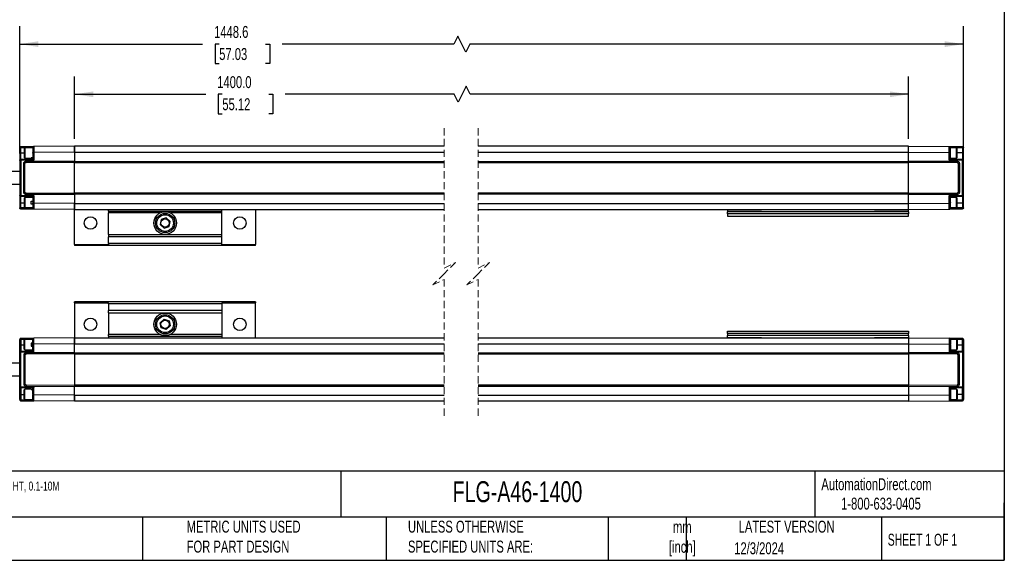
# Model space of a CAD drawing. Header units: millimetres. Extents: x 16 to 683, y 16 to 524.
# Tile 7 of 18: x 247 to 683, y 16 to 255. Entities that reach past the tile are written whole.
import ezdxf

# ---------------------------------------------------------------- set-up
doc = ezdxf.new("R2010")
doc.units = ezdxf.units.MM
doc.header["$LTSCALE"] = 2.5
doc.linetypes.add('HIDDEN', pattern=[1.905, 1.27, -0.635])
doc.layers.add('DIMENSIONS', color=140, linetype='Continuous', lineweight=25)
doc.layers.add('TEXT', color=140, linetype='Continuous', lineweight=25)
doc.styles.add('SLDTEXTSTYLE0', font='TXT', dxfattribs={"width": 0.7})
doc.styles.add('SLDTEXTSTYLE1', font='TXT', dxfattribs={"width": 0.65})
doc.dimstyles.new('SLDDIMSTYLE0', dxfattribs={"dimtxt": 5.39502, "dimasz": 8.255, "dimexe": 0, "dimexo": 0.0625, "dimgap": 1.348755, "dimtad": 0, "dimtih": 1, "dimtoh": 1, "dimrnd": 1e-09, "dimzin": 4, "dimdsep": 46, "dimtxsty": 'SLDTEXTSTYLE0', "dimsah": 1, "dimcen": 0.09, "dimadec": 0, "dimazin": 1, "dimtfac": 1, "dimtofl": 0, "dimtmove": 0, "dimatfit": 3, "dimfxl": 0, "dimfrac": 2, "dimtolj": 1, "dimtzin": 12, "dimarcsym": 0})
doc.dimstyles.new('SLDDIMSTYLE1', dxfattribs={"dimtxt": 5.39502, "dimasz": 8.255, "dimexe": 0, "dimexo": 0.0625, "dimgap": 1.348755, "dimtad": 0, "dimtih": 1, "dimtoh": 1, "dimrnd": 1e-09, "dimzin": 12, "dimdsep": 46, "dimtxsty": 'SLDTEXTSTYLE0', "dimsah": 1, "dimcen": 0.09, "dimadec": 0, "dimazin": 3, "dimtfac": 1, "dimtofl": 0, "dimtmove": 0, "dimatfit": 3, "dimfxl": 0, "dimfrac": 2, "dimtolj": 1, "dimtzin": 12, "dimarcsym": 0})

# ---------------------------------------------------------------- blocks, each defined once
blk = doc.blocks.new('_D')
at = {"layer": 'DIMENSIONS'}
for p, q in [((271.69, 202.23), (271.69, 229.94)), ((640.28, 202.23), (640.28, 229.94)), ((271.69, 222), (329.64, 222)), ((336.96, 222), (335.14, 222)), ((335.14, 222), (335.14, 213.42)), ((357.47, 222), (359.29, 222)), ((359.29, 222), (359.29, 213.42)), ((439.49, 222), (364.79, 222)), ((441.25, 218.47), (439.49, 222)), ((444.78, 225.53), (441.25, 218.47)), ((446.54, 222), (444.78, 225.53)), ((640.28, 222), (446.54, 222)), ((335.14, 213.42), (336.96, 213.42)), ((359.29, 213.42), (357.47, 213.42))]:
    blk.add_line(p, q, dxfattribs=at)
for points in [[(271.69, 222), (279.95, 220.73), (279.95, 223.27)], [(640.28, 222), (632.03, 223.27), (632.03, 220.73)]]:
    blk.add_solid(points, dxfattribs=at)
at = {"layer": 'DIMENSIONS', "char_height": 5.292, "attachment_point": 1, "style": 'SLDTEXTSTYLE0'}
for s, insert in [('1400.0', (334.71, 230.03)), ('55.12', (336.96, 220.24))]:
    blk.add_mtext(s, dxfattribs=dict(at, insert=insert))
blk = doc.blocks.new('_D_1')
at = {"layer": 'DIMENSIONS'}
for p, q in [((247.39, 195.84), (247.39, 252.13)), ((664.58, 195.84), (664.58, 252.13)), ((247.39, 244.19), (328.26, 244.19)), ((335.57, 244.19), (333.76, 244.19)), ((333.76, 244.19), (333.76, 235.62)), ((356.09, 244.19), (357.9, 244.19)), ((357.9, 244.19), (357.9, 235.62)), ((439.32, 244.19), (363.4, 244.19)), ((441.09, 247.72), (439.32, 244.19)), ((444.61, 240.67), (441.09, 247.72)), ((446.38, 244.19), (444.61, 240.67)), ((664.58, 244.19), (446.38, 244.19)), ((333.76, 235.62), (335.57, 235.62)), ((357.9, 235.62), (356.09, 235.62))]:
    blk.add_line(p, q, dxfattribs=at)
for points in [[(247.39, 244.19), (255.65, 242.92), (255.65, 245.46)], [(664.58, 244.19), (656.33, 245.46), (656.33, 242.92)]]:
    blk.add_solid(points, dxfattribs=at)
at = {"layer": 'DIMENSIONS', "char_height": 5.292, "attachment_point": 1, "style": 'SLDTEXTSTYLE0'}
for s, insert in [('1448.6', (333.33, 252.22)), ('57.03', (335.57, 242.44))]:
    blk.add_mtext(s, dxfattribs=dict(at, insert=insert))

msp = doc.modelspace()

# ---------------------------------------------------------------- linework, layer by layer
at = {"color": 7, "linetype": 'HIDDEN', "lineweight": 18}
for p, q in [((435.062, 206.993), (435.062, 145.155)), ((450.062, 206.993), (450.062, 145.155)), ((435.062, 145.155), (440.062, 147.655)), ((440.062, 147.655), (435.062, 142.655)), ((450.062, 145.155), (455.062, 147.655)), ((455.062, 147.655), (450.062, 142.655)), ((435.062, 142.655), (430.062, 137.655)), ((430.062, 137.655), (435.062, 140.155)), ((435.062, 140.155), (435.062, 78.318)), ((450.062, 142.655), (445.062, 137.655)), ((445.062, 137.655), (450.062, 140.155)), ((450.062, 140.155), (450.062, 78.318))]:
    msp.add_line(p, q, dxfattribs=at)
for p, q in [((247.874, 198.348), (247.392, 198.348)), ((247.392, 198.348), (247.392, 196.055)), ((247.874, 196.055), (247.392, 196.055)), ((247.392, 196.055), (247.392, 192.67)), ((247.874, 198.348), (253.192, 198.396)), ((247.874, 196.055), (247.874, 198.348)), ((247.874, 193.17), (247.874, 196.055)), ((247.874, 196.055), (249.392, 196.055)), ((247.887, 198.848), (253.687, 198.898)), ((249.617, 198.305), (249.392, 198.08)), ((249.392, 198.08), (249.392, 194.03)), ((253.192, 198.305), (249.617, 198.305)), ((249.617, 198.305), (249.617, 193.805)), ((253.192, 198.398), (253.192, 198.16)), ((253.192, 195.905), (253.192, 196.18)), ((253.192, 195.905), (253.192, 193.355)), ((271.692, 199.055), (253.687, 198.898)), ((271.692, 196.395), (253.692, 196.233)), ((253.692, 196.233), (253.692, 192.912)), ((271.692, 199.055), (271.692, 196.395)), ((435.062, 199.055), (271.692, 199.055)), ((271.692, 196.396), (271.692, 199.055)), ((271.692, 196.396), (435.062, 196.396)), ((271.692, 196.395), (271.692, 192.485)), ((640.284, 199.055), (450.062, 199.055)), ((450.062, 196.396), (640.284, 196.396)), ((640.284, 199.055), (658.288, 198.898)), ((640.284, 196.395), (640.284, 199.055)), ((640.284, 196.396), (640.284, 199.055)), ((640.284, 192.485), (640.284, 196.395)), ((640.284, 196.395), (658.284, 196.233)), ((658.284, 192.912), (658.284, 196.233)), ((658.288, 198.898), (664.088, 198.848)), ((658.784, 198.16), (658.784, 198.398)), ((658.784, 198.396), (664.101, 198.348)), ((661.559, 198.305), (658.784, 198.305)), ((658.784, 195.905), (658.784, 196.18)), ((658.784, 193.355), (658.784, 195.905)), ((661.784, 198.08), (661.559, 198.305)), ((661.559, 193.805), (661.559, 198.305)), ((661.784, 194.03), (661.784, 198.08)), ((664.101, 196.055), (661.784, 196.055)), ((664.101, 198.348), (664.101, 196.055)), ((664.584, 198.348), (664.101, 198.348)), ((664.101, 196.055), (664.101, 193.17)), ((664.101, 196.055), (664.584, 196.055)), ((664.584, 196.055), (664.584, 198.348)), ((664.584, 192.67), (664.584, 196.055)), ((247.392, 192.67), (247.392, 177.441)), ((253.193, 193.355), (247.874, 193.17)), ((253.692, 192.912), (247.892, 192.708)), ((247.892, 192.708), (247.892, 177.402)), ((249.392, 194.03), (249.617, 193.805)), ((249.617, 193.805), (252.392, 193.805)), ((250.188, 192.41), (271.692, 192.485)), ((250.19, 191.88), (250.188, 192.41)), ((250.19, 191.88), (271.692, 191.955)), ((252.392, 193.931), (253.192, 193.931)), ((252.392, 193.805), (252.392, 193.931)), ((253.192, 193.896), (252.392, 193.896)), ((253.192, 193.355), (253.193, 193.355)), ((271.692, 192.485), (271.692, 192.335)), ((271.692, 192.334), (435.062, 192.334)), ((271.692, 191.805), (271.692, 192.334)), ((271.692, 191.805), (435.062, 191.805)), ((271.692, 178.305), (271.692, 191.805)), ((450.062, 192.334), (640.284, 192.334)), ((450.062, 191.805), (640.284, 191.805)), ((640.284, 192.485), (661.787, 192.41)), ((640.284, 192.335), (640.284, 192.485)), ((640.284, 192.334), (640.284, 191.805)), ((640.284, 191.955), (661.786, 191.88)), ((640.284, 178.305), (640.284, 191.805)), ((664.084, 192.708), (658.284, 192.912)), ((658.782, 193.355), (658.784, 193.355)), ((664.101, 193.17), (658.782, 193.355)), ((658.784, 193.805), (661.559, 193.805)), ((661.559, 193.805), (661.784, 194.03)), ((661.786, 191.88), (661.787, 192.41)), ((664.084, 177.402), (664.084, 192.708)), ((664.584, 177.441), (664.584, 192.67)), ((247.392, 187.805), (237.212, 187.805)), ((249.192, 178.705), (249.192, 191.406)), ((249.692, 191.38), (249.192, 191.406)), ((249.692, 178.73), (249.692, 191.38)), ((662.784, 191.406), (662.284, 191.38)), ((662.284, 191.38), (662.284, 178.73)), ((662.784, 191.406), (662.784, 178.705)), ((237.212, 182.305), (247.392, 182.305)), ((249.192, 178.705), (249.692, 178.73)), ((662.284, 178.73), (662.784, 178.705)), ((247.392, 177.441), (247.392, 174.055)), ((247.874, 176.941), (253.193, 176.755)), ((247.874, 174.055), (247.874, 176.941)), ((247.892, 177.402), (253.692, 177.199)), ((249.617, 176.305), (249.392, 176.08)), ((249.392, 176.08), (249.392, 172.03)), ((253.192, 176.305), (249.617, 176.305)), ((249.617, 176.305), (249.617, 171.805)), ((250.19, 178.23), (250.188, 177.701)), ((271.692, 177.626), (250.188, 177.701)), ((271.692, 178.155), (250.19, 178.23)), ((252.392, 174.743), (253.192, 174.743)), ((252.392, 173.368), (252.392, 174.743)), ((253.192, 176.755), (253.192, 173.933)), ((253.692, 177.199), (253.692, 173.877)), ((435.062, 178.305), (271.692, 178.305)), ((271.692, 177.776), (271.692, 178.305)), ((271.692, 177.776), (271.692, 177.626)), ((435.062, 177.776), (271.692, 177.776)), ((271.692, 177.626), (271.692, 173.715)), ((640.284, 178.305), (450.062, 178.305)), ((640.284, 177.776), (450.062, 177.776)), ((640.284, 178.305), (640.284, 177.776)), ((661.786, 178.23), (640.284, 178.155)), ((640.284, 177.626), (640.284, 177.776)), ((661.787, 177.701), (640.284, 177.626)), ((640.284, 173.715), (640.284, 177.626)), ((658.284, 177.199), (664.084, 177.402)), ((658.284, 173.877), (658.284, 177.199)), ((658.782, 176.755), (664.101, 176.941)), ((658.784, 176.755), (658.782, 176.755)), ((658.784, 174.206), (658.784, 176.755)), ((661.559, 176.305), (658.784, 176.305)), ((658.784, 174.206), (658.784, 173.931)), ((661.784, 176.08), (661.559, 176.305)), ((661.559, 171.805), (661.559, 176.305)), ((661.784, 172.03), (661.784, 176.08)), ((661.786, 178.23), (661.787, 177.701)), ((664.101, 176.941), (664.101, 174.055)), ((664.584, 174.055), (664.584, 177.441)), ((247.874, 174.055), (247.392, 174.055)), ((247.392, 174.055), (247.392, 171.763)), ((247.392, 171.763), (247.874, 171.763)), ((247.874, 171.763), (247.874, 174.055)), ((247.874, 174.055), (249.392, 174.055)), ((253.192, 171.715), (247.874, 171.763)), ((253.687, 171.212), (247.887, 171.263)), ((249.392, 172.03), (249.617, 171.805)), ((249.617, 171.805), (253.192, 171.805)), ((253.193, 173.368), (252.392, 173.368)), ((253.192, 173.933), (253.192, 173.368)), ((253.192, 173.368), (253.195, 173.368)), ((253.192, 171.926), (253.192, 171.986)), ((253.192, 171.923), (253.192, 171.712)), ((271.692, 171.055), (253.687, 171.212)), ((271.692, 173.715), (253.692, 173.877)), ((271.692, 173.715), (271.692, 171.055)), ((271.692, 173.715), (435.062, 173.715)), ((271.692, 171.055), (271.692, 173.715)), ((271.692, 171.055), (435.062, 171.055)), ((271.692, 155.619), (271.692, 170.886)), ((286.692, 170.296), (286.692, 171.055)), ((286.692, 170.296), (286.692, 169.499)), ((286.692, 170.296), (336.692, 170.296)), ((336.692, 170.296), (336.692, 171.055)), ((336.692, 169.499), (336.692, 170.296)), ((351.692, 171.055), (351.692, 155.619)), ((450.062, 173.715), (640.284, 173.715)), ((450.062, 171.055), (640.284, 171.055)), ((560.284, 170.955), (575.284, 170.955)), ((560.284, 170.955), (560.284, 170.055)), ((640.284, 170.055), (560.284, 170.055)), ((560.284, 169.055), (560.284, 170.055)), ((575.284, 171.055), (575.284, 170.955)), ((625.284, 170.955), (625.284, 171.055)), ((625.284, 170.955), (640.284, 170.955)), ((640.284, 173.715), (658.284, 173.877)), ((640.284, 171.055), (640.284, 173.715)), ((640.284, 171.055), (640.284, 173.715)), ((640.284, 171.055), (658.288, 171.212)), ((640.284, 170.055), (640.284, 170.955)), ((640.284, 170.055), (640.284, 169.055)), ((664.088, 171.263), (658.288, 171.212)), ((658.784, 171.951), (658.784, 172.006)), ((658.784, 171.712), (658.784, 171.951)), ((658.784, 171.805), (661.559, 171.805)), ((664.101, 171.763), (658.784, 171.715)), ((661.559, 171.805), (661.784, 172.03)), ((661.784, 174.055), (664.101, 174.055)), ((664.101, 174.055), (664.584, 174.055)), ((664.101, 174.055), (664.101, 171.763)), ((664.584, 171.763), (664.101, 171.763)), ((664.584, 171.763), (664.584, 174.055)), ((309.399, 169.499), (286.692, 169.499)), ((286.692, 159.996), (286.692, 169.499)), ((309.976, 166.602), (309.495, 164.343)), ((312.173, 167.314), (309.976, 166.602)), ((313.888, 165.768), (312.173, 167.314)), ((313.407, 163.509), (313.888, 165.768)), ((336.692, 169.499), (313.984, 169.499)), ((336.692, 159.996), (336.692, 169.499)), ((640.284, 169.055), (560.284, 169.055)), ((560.284, 169.055), (560.284, 168.055)), ((560.284, 168.055), (640.284, 168.055)), ((640.284, 168.055), (640.284, 169.055)), ((309.495, 164.343), (311.21, 162.797)), ((311.21, 162.797), (313.407, 163.509)), ((286.692, 159.996), (336.692, 159.996)), ((286.692, 159.996), (286.692, 158.996)), ((336.692, 158.996), (286.692, 158.996)), ((286.692, 156.055), (286.692, 158.996)), ((336.692, 158.996), (336.692, 159.996)), ((336.692, 156.055), (336.692, 158.996)), ((271.692, 155.619), (271.692, 155.055)), ((271.692, 155.619), (286.692, 155.619)), ((351.692, 155.055), (271.692, 155.055)), ((336.692, 156.055), (286.692, 156.055)), ((286.692, 156.055), (286.692, 155.619)), ((336.692, 155.619), (336.692, 156.055)), ((336.692, 155.619), (351.692, 155.619)), ((351.692, 155.055), (351.692, 155.619)), ((271.692, 129.691), (271.692, 130.255)), ((351.692, 130.255), (271.692, 130.255)), ((271.692, 129.691), (286.692, 129.691)), ((271.692, 129.691), (271.692, 114.424)), ((286.692, 129.255), (286.692, 129.691)), ((336.692, 129.255), (286.692, 129.255)), ((286.692, 129.255), (286.692, 126.315)), ((336.692, 126.315), (286.692, 126.315)), ((286.692, 125.315), (286.692, 126.315)), ((336.692, 129.691), (351.692, 129.691)), ((336.692, 129.691), (336.692, 129.255)), ((336.692, 129.255), (336.692, 126.315)), ((336.692, 126.315), (336.692, 125.315)), ((351.692, 130.255), (351.692, 129.691)), ((351.692, 114.255), (351.692, 129.691)), ((286.692, 125.315), (286.692, 115.812)), ((286.692, 125.315), (336.692, 125.315)), ((309.495, 120.968), (311.21, 122.514)), ((311.21, 122.514), (313.407, 121.802)), ((336.692, 125.315), (336.692, 115.812)), ((309.976, 118.709), (309.495, 120.968)), ((312.173, 117.997), (309.976, 118.709)), ((313.888, 119.543), (312.173, 117.997)), ((313.407, 121.802), (313.888, 119.543)), ((247.392, 113.548), (247.874, 113.548)), ((247.392, 111.255), (247.392, 113.548)), ((253.192, 113.596), (247.874, 113.548)), ((247.874, 113.548), (247.874, 111.255)), ((253.687, 114.098), (247.887, 114.048)), ((249.617, 113.505), (249.392, 113.28)), ((249.392, 109.23), (249.392, 113.28)), ((253.192, 113.505), (249.617, 113.505)), ((249.617, 109.005), (249.617, 113.505)), ((253.192, 113.388), (253.192, 113.598)), ((253.192, 113.385), (253.192, 113.325)), ((271.692, 114.255), (253.687, 114.098)), ((271.692, 111.595), (271.692, 114.255)), ((271.692, 114.255), (435.062, 114.255)), ((271.692, 114.255), (271.692, 111.596)), ((286.692, 115.015), (286.692, 115.812)), ((309.399, 115.812), (286.692, 115.812)), ((286.692, 115.015), (336.692, 115.015)), ((286.692, 115.015), (286.692, 114.255)), ((336.692, 115.812), (313.984, 115.812)), ((336.692, 115.812), (336.692, 115.015)), ((336.692, 115.015), (336.692, 114.255)), ((450.062, 114.255), (640.284, 114.255)), ((560.284, 116.255), (560.284, 117.255)), ((560.284, 117.255), (640.284, 117.255)), ((640.284, 116.255), (560.284, 116.255)), ((560.284, 116.255), (560.284, 115.255)), ((640.284, 115.255), (560.284, 115.255)), ((560.284, 114.355), (560.284, 115.255)), ((560.284, 114.355), (575.284, 114.355)), ((575.284, 114.255), (575.284, 114.355)), ((625.284, 114.355), (640.284, 114.355)), ((625.284, 114.355), (625.284, 114.255)), ((640.284, 117.255), (640.284, 116.255)), ((640.284, 115.255), (640.284, 116.255)), ((640.284, 115.255), (640.284, 114.355)), ((640.284, 114.255), (640.284, 111.596)), ((640.284, 114.255), (658.288, 114.098)), ((640.284, 114.255), (640.284, 111.595)), ((664.088, 114.048), (658.288, 114.098)), ((658.784, 113.598), (658.784, 113.36)), ((664.101, 113.548), (658.784, 113.596)), ((661.559, 113.505), (658.784, 113.505)), ((658.784, 113.36), (658.784, 113.304)), ((661.784, 113.28), (661.559, 113.505)), ((661.559, 113.505), (661.559, 109.005)), ((661.784, 113.28), (661.784, 109.23)), ((664.101, 111.255), (664.101, 113.548)), ((664.584, 113.548), (664.101, 113.548)), ((664.584, 113.548), (664.584, 111.255)), ((247.874, 111.255), (247.392, 111.255)), ((247.392, 107.87), (247.392, 111.255)), ((247.874, 111.255), (247.874, 108.37)), ((247.874, 111.255), (249.392, 111.255)), ((249.392, 109.23), (249.617, 109.005)), ((249.617, 109.005), (253.192, 109.005)), ((253.193, 111.943), (252.392, 111.943)), ((252.392, 111.943), (252.392, 110.568)), ((252.392, 110.568), (253.192, 110.568)), ((253.192, 111.378), (253.192, 111.943)), ((253.192, 111.943), (253.195, 111.943)), ((253.192, 108.555), (253.192, 111.378)), ((271.692, 111.595), (253.692, 111.433)), ((253.692, 108.112), (253.692, 111.433)), ((271.692, 111.596), (435.062, 111.596)), ((271.692, 107.685), (271.692, 111.595)), ((450.062, 111.596), (640.284, 111.596)), ((640.284, 111.595), (658.284, 111.433)), ((640.284, 111.595), (640.284, 107.685)), ((658.284, 111.433), (658.284, 108.112)), ((658.784, 111.105), (658.784, 111.38)), ((658.784, 111.105), (658.784, 108.555)), ((658.784, 109.005), (661.559, 109.005)), ((661.559, 109.005), (661.784, 109.23)), ((661.784, 111.255), (664.101, 111.255)), ((664.101, 108.37), (664.101, 111.255)), ((664.101, 111.255), (664.584, 111.255)), ((664.584, 111.255), (664.584, 107.87)), ((247.392, 92.641), (247.392, 107.87)), ((247.874, 108.37), (253.193, 108.555)), ((247.892, 107.908), (253.692, 108.112)), ((247.892, 92.602), (247.892, 107.908)), ((249.192, 106.606), (249.192, 93.905)), ((249.192, 106.606), (249.692, 106.58)), ((249.692, 106.58), (249.692, 93.93)), ((271.692, 107.685), (250.188, 107.61)), ((250.19, 107.08), (250.188, 107.61)), ((271.692, 107.155), (250.19, 107.08)), ((271.692, 107.535), (271.692, 107.685)), ((435.062, 107.534), (271.692, 107.534)), ((271.692, 107.534), (271.692, 107.005)), ((435.062, 107.005), (271.692, 107.005)), ((271.692, 107.005), (271.692, 93.505)), ((640.284, 107.534), (450.062, 107.534)), ((640.284, 107.005), (450.062, 107.005)), ((661.787, 107.61), (640.284, 107.685)), ((640.284, 107.685), (640.284, 107.535)), ((640.284, 107.005), (640.284, 107.534)), ((661.786, 107.08), (640.284, 107.155)), ((640.284, 107.005), (640.284, 93.505)), ((658.284, 108.112), (664.084, 107.908)), ((658.782, 108.555), (664.101, 108.37)), ((658.784, 108.555), (658.782, 108.555)), ((661.786, 107.08), (661.787, 107.61)), ((662.284, 106.58), (662.784, 106.606)), ((662.284, 93.93), (662.284, 106.58)), ((662.784, 93.905), (662.784, 106.606)), ((664.084, 107.908), (664.084, 92.602)), ((664.584, 107.87), (664.584, 92.641)), ((247.392, 103.005), (237.212, 103.005)), ((237.212, 97.505), (247.392, 97.505)), ((247.392, 89.255), (247.392, 92.641)), ((253.193, 91.955), (247.874, 92.141)), ((247.874, 92.141), (247.874, 89.255)), ((253.692, 92.399), (247.892, 92.602)), ((249.692, 93.93), (249.192, 93.905)), ((249.617, 91.505), (249.392, 91.28)), ((252.392, 91.505), (249.617, 91.505)), ((249.617, 87.005), (249.617, 91.505)), ((250.19, 93.43), (250.188, 92.901)), ((250.188, 92.901), (271.692, 92.826)), ((250.19, 93.43), (271.692, 93.355)), ((252.392, 91.505), (252.392, 91.379)), ((253.192, 91.415), (252.392, 91.415)), ((253.192, 89.406), (253.192, 91.955)), ((253.192, 91.955), (253.193, 91.955)), ((253.692, 89.077), (253.692, 92.399)), ((271.692, 93.505), (435.062, 93.505)), ((271.692, 93.505), (271.692, 92.976)), ((271.692, 92.826), (271.692, 92.976)), ((271.692, 92.976), (435.062, 92.976)), ((271.692, 88.915), (271.692, 92.826)), ((450.062, 93.505), (640.284, 93.505)), ((450.062, 92.976), (640.284, 92.976)), ((640.284, 92.976), (640.284, 93.505)), ((640.284, 93.355), (661.786, 93.43)), ((640.284, 92.976), (640.284, 92.826)), ((640.284, 92.826), (661.787, 92.901)), ((640.284, 92.826), (640.284, 88.915)), ((664.084, 92.602), (658.284, 92.399)), ((658.284, 92.399), (658.284, 89.077)), ((664.101, 92.141), (658.782, 91.955)), ((658.782, 91.955), (658.784, 91.955)), ((658.784, 91.955), (658.784, 89.406)), ((661.559, 91.505), (658.784, 91.505)), ((661.784, 91.28), (661.559, 91.505)), ((661.559, 91.505), (661.559, 87.005)), ((661.786, 93.43), (661.787, 92.901)), ((662.784, 93.905), (662.284, 93.93)), ((664.101, 89.255), (664.101, 92.141)), ((664.584, 92.641), (664.584, 89.255)), ((247.874, 89.255), (247.392, 89.255)), ((247.392, 86.963), (247.392, 89.255)), ((247.874, 89.255), (247.874, 86.963)), ((247.874, 89.255), (249.392, 89.255)), ((249.392, 87.23), (249.392, 91.28)), ((249.392, 87.23), (249.617, 87.005)), ((252.392, 91.379), (253.192, 91.379)), ((253.192, 89.406), (253.192, 89.13)), ((253.192, 86.912), (253.192, 87.151)), ((271.692, 88.915), (253.692, 89.077)), ((271.692, 86.255), (271.692, 88.915)), ((271.692, 88.915), (435.062, 88.915)), ((271.692, 88.915), (271.692, 86.255)), ((450.062, 88.915), (640.284, 88.915)), ((640.284, 88.915), (658.284, 89.077)), ((640.284, 88.915), (640.284, 86.255)), ((640.284, 88.915), (640.284, 86.255)), ((658.784, 89.406), (658.784, 89.13)), ((658.784, 87.151), (658.784, 86.912)), ((661.559, 87.005), (661.784, 87.23)), ((661.784, 91.28), (661.784, 87.23)), ((664.101, 89.255), (661.784, 89.255)), ((664.101, 89.255), (664.584, 89.255)), ((664.101, 86.963), (664.101, 89.255)), ((664.584, 89.255), (664.584, 86.963)), ((247.874, 86.963), (247.392, 86.963)), ((247.874, 86.963), (253.192, 86.915)), ((247.887, 86.463), (253.687, 86.412)), ((249.617, 87.005), (253.192, 87.005)), ((271.692, 86.255), (253.687, 86.412)), ((435.062, 86.255), (271.692, 86.255)), ((640.284, 86.255), (450.062, 86.255)), ((640.284, 86.255), (658.288, 86.412)), ((658.288, 86.412), (664.088, 86.463)), ((658.784, 87.005), (661.559, 87.005)), ((658.784, 86.915), (664.101, 86.963)), ((664.584, 86.963), (664.101, 86.963))]:
    msp.add_line(p, q)
at = {"flags": 128}
for points in [[(253.192, 198.16), (253.192, 197.846), (253.192, 197.385), (253.192, 196.814), (253.192, 196.18)], [(253.192, 87.151), (253.192, 87.464), (253.192, 87.926), (253.192, 88.497), (253.192, 89.13)]]:
    msp.add_lwpolyline(points, dxfattribs=at)
for centre, radius in [((311.692, 165.055), 5), ((278.692, 165.055), 2.75), ((311.692, 165.055), 4.25), ((311.692, 165.055), 3.683), ((311.692, 165.055), 1.842), ((344.692, 165.055), 2.75), ((278.692, 120.255), 2.75), ((311.692, 120.255), 5), ((311.692, 120.255), 4.25), ((311.692, 120.255), 3.683), ((311.692, 120.255), 1.842), ((344.692, 120.255), 2.75)]:
    msp.add_circle(centre, radius)
for centre, radius, start, end in [((258.92, 198.461), 11.046, 178.75473, 180.58832), ((248.509, 198.727), 0.633, 169.00784, 182.33671), ((663.467, 198.727), 0.633, 357.66329, 10.99216), ((653.055, 198.461), 11.046, 359.41168, 1.24527), ((241.059, 192.816), 6.824, 1.85196, 2.97023), ((109.894, 187.888), 138.082, 2.00059, 2.13693), ((792.933, 188.195), 128.928, 177.84785, 177.99387), ((670.16, 192.851), 6.067, 176.98568, 178.24337), ((241.058, 177.295), 6.825, 357.02981, 358.14786), ((109.917, 182.222), 138.058, 357.86308, 357.99945), ((792.838, 181.912), 128.833, 182.00605, 182.15218), ((670.161, 177.26), 6.068, 181.75677, 183.01432), ((258.92, 171.65), 11.046, 179.41169, 181.24527), ((248.509, 171.384), 0.633, 177.66341, 190.99215), ((663.467, 171.384), 0.633, 349.00785, 2.33659), ((653.055, 171.65), 11.046, 358.75473, 0.58831), ((258.92, 113.661), 11.046, 178.75473, 180.58831), ((248.509, 113.927), 0.633, 169.00785, 182.33659), ((663.467, 113.927), 0.633, 357.66341, 10.99215), ((653.055, 113.661), 11.046, 359.41169, 1.24527), ((241.058, 108.016), 6.825, 1.85214, 2.97019), ((109.917, 103.089), 138.058, 2.00055, 2.13692), ((792.838, 103.398), 128.833, 177.84782, 177.99395), ((670.161, 108.051), 6.068, 176.98568, 178.24323), ((241.059, 92.495), 6.824, 357.02977, 358.14804), ((109.894, 97.423), 138.082, 357.86307, 357.99941), ((792.933, 97.116), 128.928, 182.00613, 182.15215), ((670.16, 92.46), 6.067, 181.75663, 183.01432), ((258.92, 86.85), 11.046, 179.41168, 181.24527), ((248.509, 86.584), 0.633, 177.66329, 190.99216), ((663.467, 86.584), 0.633, 349.00784, 2.33671), ((653.055, 86.85), 11.046, 358.75473, 0.58832)]:
    msp.add_arc(centre, radius, start, end)
for points, knots in [([(247.392, 198.348), (247.399, 198.413), (247.414, 198.543), (247.528, 198.708), (247.692, 198.824), (247.822, 198.84), (247.887, 198.848)], [0, 0, 0, 0, 0.2499914, 0.50001, 0.7499709, 1, 1, 1, 1]), ([(253.687, 198.898), (253.622, 198.89), (253.492, 198.874), (253.328, 198.758), (253.214, 198.594), (253.199, 198.463), (253.192, 198.398)], [0, 0, 0, 0, 0.25002, 0.5000356, 0.7500028, 1, 1, 1, 1]), ([(253.692, 196.233), (253.632, 196.233), (253.516, 196.231), (253.378, 196.223), (253.285, 196.21), (253.232, 196.203), (253.205, 196.187), (253.192, 196.179)], [0, 0, 0, 0, 0.3552116, 0.685765, 0.8154951, 0.9116721, 1, 1, 1, 1]), ([(253.687, 198.898), (253.687, 198.826), (253.688, 198.572), (253.689, 198.02), (253.69, 197.203), (253.691, 196.569), (253.692, 196.233)], [0, 0, 0, 0, 0.0809512, 0.2863981, 0.6218026, 1, 1, 1, 1]), ([(658.284, 196.233), (658.284, 196.568), (658.286, 197.202), (658.287, 198.019), (658.287, 198.573), (658.288, 198.827), (658.288, 198.898)], [0, 0, 0, 0, 0.3767295, 0.7135796, 0.9200678, 1, 1, 1, 1]), ([(658.284, 196.233), (658.344, 196.233), (658.46, 196.233), (658.611, 196.218), (658.723, 196.213), (658.77, 196.187), (658.783, 196.18)], [0, 0, 0, 0, 0.35471967, 0.68488731, 0.91094139, 1, 1, 1, 1]), ([(658.288, 198.898), (658.353, 198.89), (658.483, 198.874), (658.647, 198.758), (658.761, 198.594), (658.776, 198.463), (658.784, 198.398)], [0, 0, 0, 0, 0.25002, 0.5000356, 0.7500028, 1, 1, 1, 1]), ([(658.784, 196.18), (658.782, 196.437), (658.78, 196.835), (658.779, 197.389), (658.783, 197.792), (658.784, 198.054), (658.784, 198.16)], [0, 0, 0, 0, 0.38834427, 0.60344936, 0.8397372, 1, 1, 1, 1]), ([(664.088, 198.848), (664.153, 198.84), (664.283, 198.824), (664.447, 198.708), (664.561, 198.543), (664.576, 198.413), (664.584, 198.348)], [0, 0, 0, 0, 0.2500253, 0.4999826, 0.7499975, 1, 1, 1, 1]), ([(247.392, 192.67), (247.399, 192.734), (247.413, 192.862), (247.524, 193.025), (247.683, 193.141), (247.81, 193.16), (247.874, 193.17)], [0, 0, 0, 0, 0.2499952, 0.5000197, 0.7500082, 1, 1, 1, 1]), ([(247.892, 192.708), (247.828, 192.708), (247.71, 192.708), (247.557, 192.696), (247.45, 192.695), (247.404, 192.675), (247.392, 192.67)], [0, 0, 0, 0, 0.3799487, 0.70251929, 0.91908726, 1, 1, 1, 1]), ([(249.192, 191.406), (249.206, 191.535), (249.236, 191.798), (249.467, 192.133), (249.799, 192.364), (250.06, 192.395), (250.188, 192.41)], [0, 0, 0, 0, 0.2477848, 0.5021571, 0.7554721, 1, 1, 1, 1]), ([(250.19, 191.88), (250.127, 191.873), (250.032, 191.863), (249.916, 191.801), (249.825, 191.728), (249.753, 191.63), (249.702, 191.509), (249.695, 191.426), (249.692, 191.38)], [0, 0, 0, 0, 0.238145, 0.3656474, 0.4983477, 0.6836163, 0.8255127, 1, 1, 1, 1]), ([(253.692, 192.912), (253.657, 192.945), (253.603, 192.997), (253.486, 193.107), (253.371, 193.215), (253.262, 193.306), (253.214, 193.346), (253.198, 193.353), (253.193, 193.355)], [0, 0, 0, 0, 0.2147793, 0.33897727, 0.71907006, 0.92197647, 0.97634205, 1, 1, 1, 1]), ([(658.284, 192.912), (658.35, 192.974), (658.466, 193.085), (658.616, 193.225), (658.714, 193.305), (658.762, 193.346), (658.778, 193.353), (658.782, 193.355)], [0, 0, 0, 0, 0.4083758, 0.7192117, 0.9238639, 0.977339, 1, 1, 1, 1]), ([(662.284, 191.38), (662.28, 191.426), (662.274, 191.509), (662.223, 191.631), (662.15, 191.728), (662.06, 191.801), (661.944, 191.863), (661.848, 191.873), (661.786, 191.88)], [0, 0, 0, 0, 0.1745288, 0.3164377, 0.5016593, 0.6343409, 0.7617769, 1, 1, 1, 1]), ([(661.787, 192.41), (661.915, 192.395), (662.176, 192.364), (662.508, 192.133), (662.739, 191.798), (662.769, 191.535), (662.784, 191.406)], [0, 0, 0, 0, 0.2445245, 0.4978361, 0.7522259, 1, 1, 1, 1]), ([(664.584, 192.67), (664.571, 192.675), (664.525, 192.695), (664.419, 192.696), (664.266, 192.708), (664.148, 192.708), (664.084, 192.708)], [0, 0, 0, 0, 0.0810142, 0.2975583, 0.6200933, 1, 1, 1, 1]), ([(664.584, 192.67), (664.577, 192.734), (664.562, 192.862), (664.451, 193.025), (664.293, 193.141), (664.165, 193.16), (664.101, 193.17)], [0, 0, 0, 0, 0.25000633, 0.5000271, 0.75001189, 1, 1, 1, 1]), ([(250.188, 177.701), (250.06, 177.716), (249.799, 177.746), (249.467, 177.978), (249.236, 178.312), (249.206, 178.575), (249.192, 178.705)], [0, 0, 0, 0, 0.24452805, 0.49784147, 0.75221543, 1, 1, 1, 1]), ([(249.692, 178.73), (249.695, 178.685), (249.702, 178.602), (249.753, 178.48), (249.825, 178.383), (249.916, 178.31), (250.032, 178.248), (250.127, 178.237), (250.19, 178.23)], [0, 0, 0, 0, 0.1745316, 0.3164714, 0.5016504, 0.6343341, 0.7617721, 1, 1, 1, 1]), ([(661.786, 178.23), (661.848, 178.237), (661.944, 178.248), (662.06, 178.31), (662.15, 178.383), (662.223, 178.48), (662.274, 178.602), (662.28, 178.685), (662.284, 178.73)], [0, 0, 0, 0, 0.2381458, 0.3656481, 0.4983483, 0.6836168, 0.8255175, 1, 1, 1, 1]), ([(662.784, 178.705), (662.769, 178.575), (662.739, 178.312), (662.508, 177.978), (662.176, 177.746), (661.915, 177.716), (661.787, 177.701)], [0, 0, 0, 0, 0.2477721, 0.5021642, 0.7554747, 1, 1, 1, 1]), ([(247.392, 177.441), (247.404, 177.435), (247.45, 177.416), (247.557, 177.414), (247.71, 177.403), (247.828, 177.403), (247.892, 177.402)], [0, 0, 0, 0, 0.0809127, 0.2974807, 0.6200513, 1, 1, 1, 1]), ([(247.874, 176.941), (247.81, 176.95), (247.683, 176.969), (247.524, 177.086), (247.413, 177.249), (247.399, 177.377), (247.392, 177.441)], [0, 0, 0, 0, 0.2499915, 0.4999769, 0.7500052, 1, 1, 1, 1]), ([(253.692, 177.199), (253.626, 177.136), (253.51, 177.026), (253.358, 176.886), (253.262, 176.804), (253.213, 176.764), (253.198, 176.757), (253.193, 176.755)], [0, 0, 0, 0, 0.40828834, 0.71905485, 0.92428056, 0.97678479, 1, 1, 1, 1]), ([(658.284, 177.199), (658.318, 177.166), (658.373, 177.114), (658.489, 177.004), (658.605, 176.896), (658.713, 176.805), (658.761, 176.765), (658.777, 176.757), (658.782, 176.755)], [0, 0, 0, 0, 0.2147793, 0.3389772, 0.7190737, 0.9219765, 0.976342, 1, 1, 1, 1]), ([(664.084, 177.402), (664.148, 177.403), (664.266, 177.403), (664.419, 177.414), (664.525, 177.416), (664.571, 177.435), (664.584, 177.441)], [0, 0, 0, 0, 0.3799067, 0.7024417, 0.9189858, 1, 1, 1, 1]), ([(664.101, 176.941), (664.165, 176.95), (664.293, 176.969), (664.451, 177.086), (664.562, 177.249), (664.577, 177.377), (664.584, 177.441)], [0, 0, 0, 0, 0.2499878, 0.4999695, 0.749994, 1, 1, 1, 1]), ([(247.887, 171.263), (247.822, 171.271), (247.692, 171.287), (247.528, 171.403), (247.414, 171.568), (247.399, 171.698), (247.392, 171.763)], [0, 0, 0, 0, 0.2500287, 0.4999898, 0.7500085, 1, 1, 1, 1]), ([(253.692, 173.877), (253.628, 173.877), (253.509, 173.878), (253.357, 173.894), (253.248, 173.898), (253.204, 173.925), (253.192, 173.933)], [0, 0, 0, 0, 0.37700743, 0.69751138, 0.91394619, 1, 1, 1, 1]), ([(253.193, 173.368), (253.193, 173.293), (253.192, 173.101), (253.192, 172.768), (253.192, 172.383), (253.192, 172.114), (253.192, 171.986)], [0, 0, 0, 0, 0.1628892, 0.4166767, 0.7215207, 1, 1, 1, 1]), ([(253.687, 171.212), (253.622, 171.22), (253.492, 171.236), (253.328, 171.352), (253.214, 171.517), (253.199, 171.647), (253.192, 171.712)], [0, 0, 0, 0, 0.2500197, 0.5000354, 0.7500026, 1, 1, 1, 1]), ([(253.692, 173.877), (253.691, 173.541), (253.69, 172.908), (253.689, 172.09), (253.688, 171.538), (253.687, 171.283), (253.687, 171.212)], [0, 0, 0, 0, 0.3779614, 0.7135794, 0.9200678, 1, 1, 1, 1]), ([(658.284, 173.877), (658.344, 173.878), (658.459, 173.878), (658.611, 173.893), (658.722, 173.898), (658.77, 173.924), (658.783, 173.931)], [0, 0, 0, 0, 0.3533363, 0.6828153, 0.9094173, 1, 1, 1, 1]), ([(658.288, 171.212), (658.288, 171.284), (658.287, 171.539), (658.287, 172.091), (658.286, 172.907), (658.284, 173.541), (658.284, 173.877)], [0, 0, 0, 0, 0.0809513, 0.2863983, 0.6218023, 1, 1, 1, 1]), ([(658.288, 171.212), (658.353, 171.22), (658.483, 171.236), (658.647, 171.352), (658.761, 171.517), (658.776, 171.647), (658.784, 171.712)], [0, 0, 0, 0, 0.2500197, 0.5000354, 0.7500026, 1, 1, 1, 1]), ([(658.784, 172.006), (658.783, 172.116), (658.781, 172.379), (658.78, 172.805), (658.78, 173.337), (658.782, 173.716), (658.784, 173.931)], [0, 0, 0, 0, 0.1710912, 0.409303, 0.6652389, 1, 1, 1, 1]), ([(664.584, 171.763), (664.576, 171.698), (664.561, 171.568), (664.447, 171.403), (664.283, 171.287), (664.153, 171.271), (664.088, 171.263)], [0, 0, 0, 0, 0.2500027, 0.5000177, 0.749975, 1, 1, 1, 1]), ([(247.887, 114.048), (247.822, 114.04), (247.692, 114.024), (247.528, 113.908), (247.414, 113.743), (247.399, 113.613), (247.392, 113.548)], [0, 0, 0, 0, 0.2500287, 0.4999898, 0.7500085, 1, 1, 1, 1]), ([(253.687, 114.098), (253.622, 114.09), (253.492, 114.074), (253.328, 113.958), (253.214, 113.794), (253.199, 113.663), (253.192, 113.598)], [0, 0, 0, 0, 0.2500197, 0.5000354, 0.7500026, 1, 1, 1, 1]), ([(253.193, 111.943), (253.193, 112.018), (253.192, 112.21), (253.192, 112.542), (253.192, 112.928), (253.192, 113.197), (253.192, 113.325)], [0, 0, 0, 0, 0.1628892, 0.4166767, 0.7215207, 1, 1, 1, 1]), ([(253.692, 111.433), (253.691, 111.654), (253.691, 112.068), (253.69, 112.766), (253.689, 113.392), (253.688, 113.867), (253.687, 114.057), (253.687, 114.098)], [0, 0, 0, 0, 0.2486917, 0.4659299, 0.7858288, 0.9536568, 1, 1, 1, 1]), ([(658.288, 114.098), (658.288, 114.056), (658.288, 113.864), (658.287, 113.387), (658.286, 112.76), (658.285, 112.064), (658.284, 111.653), (658.284, 111.433)], [0, 0, 0, 0, 0.0472972, 0.2167993, 0.5369304, 0.7531585, 1, 1, 1, 1]), ([(658.288, 114.098), (658.353, 114.09), (658.483, 114.074), (658.647, 113.958), (658.761, 113.794), (658.776, 113.663), (658.784, 113.598)], [0, 0, 0, 0, 0.2500197, 0.5000354, 0.7500026, 1, 1, 1, 1]), ([(658.784, 113.304), (658.783, 113.195), (658.781, 112.932), (658.78, 112.505), (658.78, 111.974), (658.782, 111.595), (658.784, 111.38)], [0, 0, 0, 0, 0.1710912, 0.409303, 0.6652389, 1, 1, 1, 1]), ([(664.584, 113.548), (664.576, 113.613), (664.561, 113.743), (664.447, 113.908), (664.283, 114.024), (664.153, 114.04), (664.088, 114.048)], [0, 0, 0, 0, 0.2500027, 0.5000177, 0.749975, 1, 1, 1, 1]), ([(253.692, 111.433), (253.628, 111.433), (253.509, 111.433), (253.357, 111.417), (253.248, 111.413), (253.204, 111.385), (253.192, 111.378)], [0, 0, 0, 0, 0.37700743, 0.69751138, 0.91394619, 1, 1, 1, 1]), ([(658.284, 111.433), (658.344, 111.433), (658.459, 111.432), (658.611, 111.418), (658.722, 111.413), (658.77, 111.387), (658.783, 111.38)], [0, 0, 0, 0, 0.3533426, 0.6828281, 0.909432, 1, 1, 1, 1]), ([(247.874, 108.37), (247.81, 108.36), (247.683, 108.341), (247.524, 108.225), (247.413, 108.062), (247.399, 107.934), (247.392, 107.87)], [0, 0, 0, 0, 0.2499915, 0.4999769, 0.7500052, 1, 1, 1, 1]), ([(247.392, 107.87), (247.404, 107.875), (247.45, 107.895), (247.557, 107.896), (247.71, 107.908), (247.828, 107.908), (247.892, 107.908)], [0, 0, 0, 0, 0.0809127, 0.2974807, 0.6200513, 1, 1, 1, 1]), ([(250.188, 107.61), (250.06, 107.595), (249.799, 107.564), (249.467, 107.333), (249.236, 106.998), (249.206, 106.735), (249.192, 106.606)], [0, 0, 0, 0, 0.24452805, 0.49784147, 0.75221543, 1, 1, 1, 1]), ([(249.692, 106.58), (249.695, 106.626), (249.702, 106.709), (249.753, 106.83), (249.825, 106.928), (249.916, 107.001), (250.032, 107.063), (250.127, 107.073), (250.19, 107.08)], [0, 0, 0, 0, 0.1745316, 0.3164714, 0.5016504, 0.6343341, 0.7617721, 1, 1, 1, 1]), ([(253.692, 108.112), (253.626, 108.175), (253.51, 108.285), (253.358, 108.425), (253.262, 108.506), (253.213, 108.546), (253.198, 108.553), (253.193, 108.555)], [0, 0, 0, 0, 0.40828834, 0.71905485, 0.92428056, 0.97678479, 1, 1, 1, 1]), ([(658.284, 108.112), (658.318, 108.145), (658.38, 108.205), (658.447, 108.267), (658.529, 108.344), (658.616, 108.425), (658.713, 108.506), (658.761, 108.546), (658.777, 108.553), (658.782, 108.555)], [0, 0, 0, 0, 0.2147844, 0.3875312, 0.408323, 0.7190929, 0.9220722, 0.9763829, 1, 1, 1, 1]), ([(661.786, 107.08), (661.848, 107.073), (661.944, 107.063), (662.06, 107.001), (662.15, 106.928), (662.223, 106.83), (662.274, 106.709), (662.28, 106.626), (662.284, 106.58)], [0, 0, 0, 0, 0.2381458, 0.3656481, 0.4983483, 0.6836168, 0.8255175, 1, 1, 1, 1]), ([(662.784, 106.606), (662.769, 106.735), (662.739, 106.998), (662.508, 107.333), (662.176, 107.564), (661.915, 107.595), (661.787, 107.61)], [0, 0, 0, 0, 0.2477721, 0.5021642, 0.7554747, 1, 1, 1, 1]), ([(664.084, 107.908), (664.148, 107.908), (664.266, 107.908), (664.419, 107.896), (664.525, 107.895), (664.571, 107.875), (664.584, 107.87)], [0, 0, 0, 0, 0.3799067, 0.7024417, 0.9189858, 1, 1, 1, 1]), ([(664.101, 108.37), (664.165, 108.36), (664.293, 108.341), (664.451, 108.225), (664.562, 108.062), (664.577, 107.934), (664.584, 107.87)], [0, 0, 0, 0, 0.2499878, 0.4999695, 0.749994, 1, 1, 1, 1]), ([(247.892, 92.602), (247.828, 92.603), (247.71, 92.603), (247.557, 92.614), (247.45, 92.616), (247.404, 92.635), (247.392, 92.641)], [0, 0, 0, 0, 0.3799487, 0.70251929, 0.91908726, 1, 1, 1, 1]), ([(247.392, 92.641), (247.399, 92.577), (247.413, 92.449), (247.524, 92.286), (247.683, 92.169), (247.81, 92.15), (247.874, 92.141)], [0, 0, 0, 0, 0.2499952, 0.5000197, 0.7500082, 1, 1, 1, 1]), ([(249.192, 93.905), (249.206, 93.775), (249.236, 93.512), (249.467, 93.178), (249.799, 92.946), (250.06, 92.916), (250.188, 92.901)], [0, 0, 0, 0, 0.2477848, 0.5021571, 0.7554721, 1, 1, 1, 1]), ([(250.19, 93.43), (250.127, 93.437), (250.032, 93.448), (249.916, 93.51), (249.825, 93.583), (249.753, 93.68), (249.702, 93.802), (249.695, 93.885), (249.692, 93.93)], [0, 0, 0, 0, 0.238145, 0.3656474, 0.4983477, 0.6836163, 0.8255127, 1, 1, 1, 1]), ([(253.692, 92.399), (253.657, 92.366), (253.595, 92.306), (253.529, 92.244), (253.446, 92.167), (253.359, 92.086), (253.262, 92.005), (253.214, 91.965), (253.198, 91.957), (253.193, 91.955)], [0, 0, 0, 0, 0.2147844, 0.3874663, 0.4083195, 0.7190895, 0.9220688, 0.9763829, 1, 1, 1, 1]), ([(658.284, 92.399), (658.349, 92.336), (658.465, 92.225), (658.617, 92.086), (658.713, 92.004), (658.762, 91.964), (658.777, 91.957), (658.782, 91.955)], [0, 0, 0, 0, 0.4082337, 0.7189616, 0.9232506, 0.9769688, 1, 1, 1, 1]), ([(662.284, 93.93), (662.28, 93.885), (662.274, 93.802), (662.223, 93.68), (662.15, 93.583), (662.06, 93.51), (661.944, 93.448), (661.848, 93.437), (661.786, 93.43)], [0, 0, 0, 0, 0.1745288, 0.3164377, 0.5016593, 0.6343409, 0.7617769, 1, 1, 1, 1]), ([(661.787, 92.901), (661.915, 92.916), (662.176, 92.946), (662.508, 93.178), (662.739, 93.512), (662.769, 93.775), (662.784, 93.905)], [0, 0, 0, 0, 0.2445245, 0.4978361, 0.7522259, 1, 1, 1, 1]), ([(664.584, 92.641), (664.571, 92.635), (664.525, 92.616), (664.419, 92.614), (664.266, 92.603), (664.148, 92.603), (664.084, 92.602)], [0, 0, 0, 0, 0.0810142, 0.2975583, 0.6200933, 1, 1, 1, 1]), ([(664.584, 92.641), (664.577, 92.577), (664.562, 92.449), (664.451, 92.286), (664.293, 92.169), (664.165, 92.15), (664.101, 92.141)], [0, 0, 0, 0, 0.25000633, 0.5000271, 0.75001189, 1, 1, 1, 1]), ([(253.692, 89.077), (253.632, 89.078), (253.516, 89.079), (253.378, 89.088), (253.285, 89.101), (253.232, 89.108), (253.205, 89.124), (253.192, 89.131)], [0, 0, 0, 0, 0.3552119, 0.6857649, 0.815495, 0.9116721, 1, 1, 1, 1]), ([(253.687, 86.412), (253.687, 86.454), (253.688, 86.647), (253.688, 87.124), (253.69, 87.751), (253.691, 88.447), (253.691, 88.858), (253.692, 89.077)], [0, 0, 0, 0, 0.0472972, 0.2167993, 0.5369304, 0.7531592, 1, 1, 1, 1]), ([(658.284, 89.077), (658.344, 89.078), (658.46, 89.078), (658.611, 89.093), (658.723, 89.098), (658.77, 89.124), (658.783, 89.131)], [0, 0, 0, 0, 0.35471967, 0.68488731, 0.91094139, 1, 1, 1, 1]), ([(658.284, 89.077), (658.284, 88.856), (658.285, 88.442), (658.286, 87.744), (658.287, 87.118), (658.287, 86.644), (658.288, 86.454), (658.288, 86.412)], [0, 0, 0, 0, 0.2486917, 0.4659299, 0.7858288, 0.9536575, 1, 1, 1, 1]), ([(658.784, 89.13), (658.782, 88.874), (658.78, 88.476), (658.779, 87.922), (658.783, 87.518), (658.784, 87.257), (658.784, 87.151)], [0, 0, 0, 0, 0.38834427, 0.60344936, 0.8397372, 1, 1, 1, 1]), ([(247.392, 86.963), (247.399, 86.898), (247.414, 86.768), (247.528, 86.603), (247.692, 86.487), (247.822, 86.471), (247.887, 86.463)], [0, 0, 0, 0, 0.2499914, 0.50001, 0.7499709, 1, 1, 1, 1]), ([(253.687, 86.412), (253.622, 86.42), (253.492, 86.436), (253.328, 86.552), (253.214, 86.717), (253.199, 86.847), (253.192, 86.912)], [0, 0, 0, 0, 0.25002, 0.5000356, 0.7500028, 1, 1, 1, 1]), ([(658.288, 86.412), (658.353, 86.42), (658.483, 86.436), (658.647, 86.552), (658.761, 86.717), (658.776, 86.847), (658.784, 86.912)], [0, 0, 0, 0, 0.25002, 0.5000356, 0.7500028, 1, 1, 1, 1]), ([(664.088, 86.463), (664.153, 86.471), (664.283, 86.487), (664.447, 86.603), (664.561, 86.768), (664.576, 86.898), (664.584, 86.963)], [0, 0, 0, 0, 0.2500253, 0.4999826, 0.7499975, 1, 1, 1, 1])]:
    msp.add_open_spline(points, degree=3, knots=knots)
at = {"layer": 'TEXT'}
for p, q in [((682.625, 523.875), (682.625, 15.875)), ((682.625, 55.315), (15.875, 55.315)), ((389.397, 55.315), (389.397, 34.925)), ((598.938, 55.315), (598.938, 34.925)), ((682.625, 15.875), (682.625, 41.275)), ((682.625, 34.925), (15.875, 34.925)), ((301.616, 34.925), (301.616, 15.875)), ((409.45, 34.925), (409.45, 15.875)), ((507.561, 34.925), (507.561, 15.875)), ((542.03, 34.925), (542.03, 15.875)), ((628.372, 34.925), (628.372, 15.875)), ((15.875, 15.875), (682.625, 15.875))]:
    msp.add_line(p, q, dxfattribs=at)

# ---------------------------------------------------------------- texts
at = {"color": 179, "linetype": 'Continuous', "lineweight": 18, "char_height": 5.29167, "attachment_point": 1, "style": 'SLDTEXTSTYLE0'}
for s, insert in [('AutomationDirect.com', (601.737, 52.191)), ('1-800-633-0405', (610.479, 43.593))]:
    msp.add_mtext(s, dxfattribs=dict(at, insert=insert))
at = {"layer": 'TEXT'}
for s, insert, char_height, attachment_point, style in [('PROSENSE FLG LIGHT GRID, SENDER/RECEIVER PAIR, OBJECT DETECTION, 40MM RESOLUTION, 1400MM DETECTION HEIGHT, 0.1-10M ^JOPERATING DISTANCE, NPN/PNP, (1) 8-PIN M12 QUICK-DISCONNECT AND (1) 12-PIN M12 QUICK-DISCONNECT.', (19.914, 50.706), 3.96875, 1, 'SLDTEXTSTYLE0'), ('FLG-A46-1400', (438.754, 50.857), 9.26042, 1, 'SLDTEXTSTYLE0'), ("PART DIMENSIONS MAY DIFFER SLIGHTLY ^JDUE TO MANUFACTURER'S VARIANCES", (137.798, 33.41), 5.29167, 1, 'SLDTEXTSTYLE0'), ('METRIC UNITS USED ^JFOR PART DESIGN', (321.196, 33.41), 5.29167, 1, 'SLDTEXTSTYLE0'), ('UNLESS OTHERWISE ^JSPECIFIED UNITS ARE:', (419.02, 33.41), 5.29167, 1, 'SLDTEXTSTYLE0'), ('mm^J[inch]', (540.291, 33.323), 5.2917, 2, 'SLDTEXTSTYLE0'), ('LATEST VERSION', (586.38, 33.41), 5.29167, 2, 'SLDTEXTSTYLE0'), ('SHEET 1 OF 1', (631.103, 27.629), 5.29167, 1, 'SLDTEXTSTYLE1'), ('12/3/2024', (574.254, 23.842), 5.2917, 2, 'SLDTEXTSTYLE0')]:
    msp.add_mtext(s, dxfattribs=dict(at, insert=insert, char_height=char_height, attachment_point=attachment_point, style=style))

# ---------------------------------------------------------------- dimensions: what is measured, and where the dimension line sits
at = {"layer": 'DIMENSIONS'}
for base, p1, p2, text, dimstyle, picture, middle in [((247.392, 244.193), (664.584, 192.67), (247.392, 192.67), '1448.6', 'SLDDIMSTYLE1', '_D_1', (345.83, 244.193)), ((640.284, 221.998), (271.692, 199.055), (640.284, 199.055), '1400.0', 'SLDDIMSTYLE0', '_D', (347.215, 221.998))]:
    dim = msp.add_linear_dim(base=base, p1=p1, p2=p2, angle=0, text=text, dimstyle=dimstyle, dxfattribs=at)
    dim.commit()
    dim.dimension.update_dxf_attribs({"geometry": picture, "text_midpoint": middle, "dimtype": 160})

doc.saveas('drawing.dxf')
